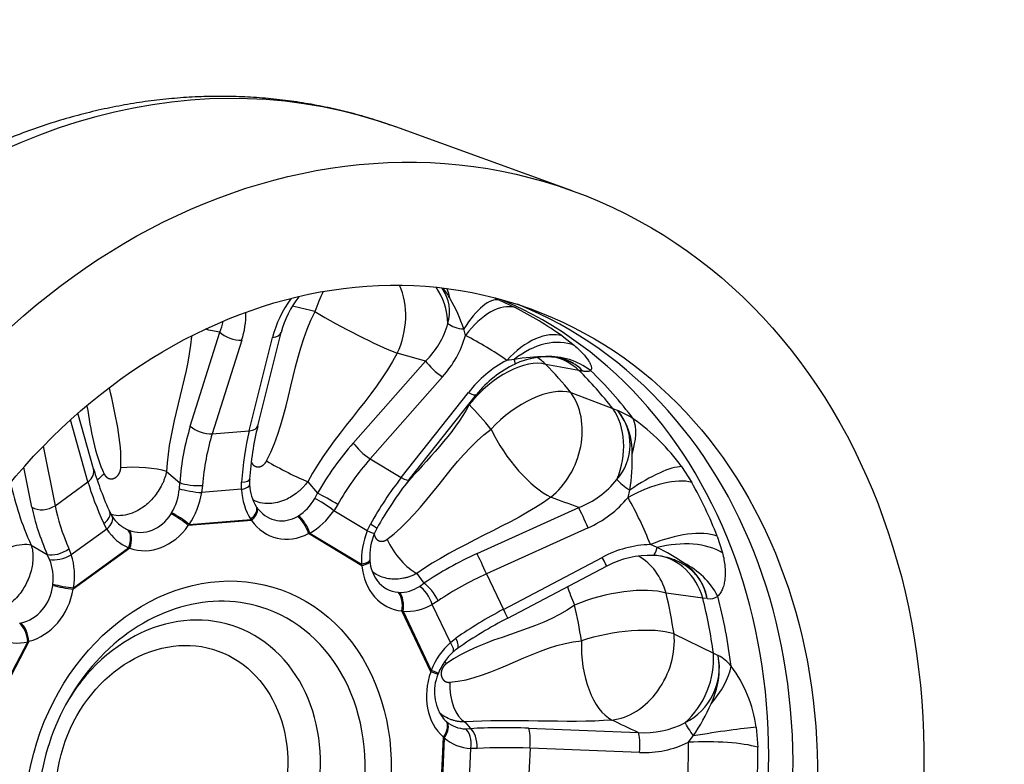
# Model space of a CAD drawing. Header units: millimetres. Extents: x 0 to 1980, y 0 to 1400.
# Tile 5 of 10: x 1332 to 1618, y 423 to 639. Entities that reach past the tile are written whole.
import ezdxf

# ---------------------------------------------------------------- set-up
doc = ezdxf.new("R2010")
doc.units = ezdxf.units.MM
doc.header["$LTSCALE"] = 6.666667
doc.layers.add('CAP400C', color=7, linetype='Continuous')
doc.layers.add('Default', color=7, linetype='Continuous')

# ---------------------------------------------------------------- blocks, each defined once
blk = doc.blocks.new('SE1')
at = {"layer": 'CAP400C', "color": 7, "linetype": 'Continuous'}
for p, q in [((1492.55, 589.08), (1441.37, 607.58)), ((1471.27, 557.41), (1475.98, 555.19)), ((1381.82, 520.87), (1390.35, 548.06)), ((1461.58, 547.11), (1461.08, 549)), ((1396.71, 545.79), (1388.19, 518.59)), ((1398.9, 519.46), (1405.64, 546.51)), ((1401.38, 520.96), (1408.13, 548.01)), ((1489.59, 546.99), (1493.18, 544.2)), ((1429.05, 515.94), (1450.01, 539.71)), ((1475.71, 540.18), (1473.54, 539.91)), ((1488.12, 540.71), (1488.57, 540.61)), ((1494.47, 537.01), (1484.88, 538.75)), ((1495.64, 536.79), (1494.47, 537.01)), ((1454.92, 535.13), (1433.97, 511.36)), ((1442.98, 505.93), (1462.43, 530.6)), ((1445.31, 505.36), (1464.77, 530.03)), ((1492.12, 530.57), (1504.29, 525.91)), ((1504.29, 525.91), (1505.76, 525.35)), ((1352.15, 504.7), (1347.09, 522.66)), ((1353.8, 508.46), (1349.25, 524.59)), ((1388.19, 518.59), (1398.9, 519.46)), ((1339.19, 515.01), (1342.6, 497.76)), ((1433.97, 511.36), (1442.98, 505.93)), ((1335.89, 497.34), (1333.6, 508.96)), ((1524.22, 509.12), (1527.17, 504.51)), ((1374.94, 507.72), (1378.75, 504.45)), ((1342.6, 497.76), (1352.15, 504.7)), ((1378.65, 502.71), (1378.75, 504.45)), ((1385.37, 503.67), (1385.11, 501.58)), ((1396.65, 502.52), (1385.11, 501.58)), ((1396.65, 502.52), (1396.66, 504.59)), ((1415.86, 504.74), (1418.71, 501.39)), ((1417.9, 499.86), (1418.71, 501.39)), ((1508.72, 500.14), (1509.21, 502.32)), ((1424.54, 498.14), (1423.42, 496.33)), ((1464.94, 483.88), (1494.41, 497.24)), ((1376.24, 495.42), (1376.42, 495.72)), ((1412.89, 494.68), (1413.16, 494.84)), ((1433.12, 490.48), (1423.42, 496.33)), ((1357.61, 490.98), (1347.32, 483.51)), ((1357.61, 490.98), (1356.71, 492.62)), ((1399.61, 493.5), (1381.23, 492.01)), ((1381.5, 492.34), (1381.23, 492.01)), ((1381.5, 492.34), (1399.37, 493.8)), ((1399.61, 493.5), (1399.37, 493.8)), ((1433.12, 490.48), (1434.03, 492.42)), ((1497.15, 491.36), (1467.69, 478.01)), ((1363.72, 490.82), (1364, 490.71)), ((1416.46, 489.85), (1416.1, 489.69)), ((1431.55, 480.38), (1416.1, 489.69)), ((1416.46, 489.85), (1431.49, 480.79)), ((1534.56, 488.99), (1536.11, 484.13)), ((1335.7, 486.31), (1340.37, 483.66)), ((1346.65, 485.31), (1347.32, 483.51)), ((1364.29, 485.48), (1347.9, 473.58)), ((1348, 474), (1363.94, 485.58)), ((1364.29, 485.48), (1363.94, 485.58)), ((1517.15, 485.62), (1515.2, 486.51)), ((1341.04, 482.16), (1340.37, 483.66)), ((1472.57, 467.73), (1501.22, 482.8)), ((1431.55, 480.38), (1431.49, 480.79)), ((1473.85, 465.21), (1502.51, 480.28)), ((1447.51, 478.14), (1449.55, 475.28)), ((1467.69, 478.01), (1472.57, 467.73)), ((1341.95, 474.69), (1341.99, 475.04)), ((1348, 474), (1347.9, 473.58)), ((1448.25, 474.37), (1449.55, 475.28)), ((1442.07, 472.67), (1442.36, 472.65)), ((1530.4, 471.01), (1519.78, 472.43)), ((1531.69, 470.83), (1530.4, 471.01)), ((1453.68, 470.21), (1451.97, 469.18)), ((1457.24, 458.11), (1451.97, 469.18)), ((1443.53, 467.18), (1443.17, 467.25)), ((1451.55, 449.62), (1443.17, 467.25)), ((1443.53, 467.18), (1451.68, 450.04)), ((1332.36, 463.71), (1332.67, 463.77)), ((1522.04, 460.63), (1533.47, 455.01)), ((1324.96, 439.73), (1334.68, 458.33)), ((1335.04, 458.45), (1325.05, 439.33)), ((1335.04, 458.45), (1334.68, 458.33)), ((1457.24, 458.11), (1458.83, 459.39)), ((1533.47, 455.01), (1534.86, 454.34)), ((1451.55, 449.62), (1451.68, 450.04)), ((1455.98, 435.27), (1456.2, 435.09)), ((1461.41, 435.07), (1463.01, 433.14)), ((1461.59, 433.09), (1463.01, 433.14)), ((1479.87, 433.28), (1511.65, 432.03)), ((1526.2, 429.18), (1527.63, 431.03)), ((1545.82, 433.54), (1546.31, 427.75)), ((1454.25, 409.48), (1455.19, 430.69)), ((1455.45, 430.42), (1454.54, 409.79)), ((1455.45, 430.42), (1455.19, 430.69)), ((1462.55, 414.06), (1463.13, 427.38)), ((1464.97, 427.37), (1463.13, 427.38)), ((1480.3, 427.47), (1479.75, 415.1)), ((1512.08, 426.22), (1480.3, 427.47))]:
    blk.add_line(p, q, dxfattribs=at)
for centre, radius, start, end in [((1445.03, 553.99), 11.94, 343.3797, 34.9327), ((1443.1, 550.53), 15.79, 27.1701, 40.8689), ((1438.02, 538.07), 33.46, 144.004, 165.377), ((1436.35, 540.52), 29.15, 142.2908, 165.0935), ((1418.02, 534.93), 45.3, 18.0993, 30.2354), ((1400.82, 391.75), 180.02, 66.9605, 67.3602), ((1426.83, 458.24), 108.7, 54.7307, 63.1145), ((1375.8, 554.7), 15.98, 335.4898, 347.3663), ((1376.21, 552.91), 21.7, 340.8387, 2.0388), ((1433.85, 556.68), 23.43, 313.5946, 344.8917), ((1432.71, 555.31), 30.01, 317.742, 344.1498), ((1490.33, 508.6), 35.53, 118.2088, 141.7377), ((1487.16, 464.43), 76.62, 91.6773, 98.5922), ((1485.1, 520.17), 20.76, 81.6539, 116.1644), ((1485.52, 526.8), 14.22, 44.5873, 92.4266), ((1488.78, 511.13), 30.5, 114.8792, 141.7791), ((1493.9, 515.5), 15.41, 318.6757, 39.714), ((1497.67, 505.01), 21.89, 54.6751, 68.3035), ((1490.48, 513.34), 19.44, 358.2985, 38.1723), ((1476.43, 474.7), 58.9, 35.755, 54.8622), ((1489.12, 499.65), 90.29, 166.3481, 176.3127), ((1458.99, 510.89), 50.96, 350.3083, 2.1009), ((1441.02, 534.01), 90.89, 196.329, 204.822), ((1409.15, 504.42), 10.15, 174.1247, 183.4233), ((1529.4, 439.27), 106.95, 141.8352, 150.9641), ((1485.07, 521.63), 26.12, 290.9377, 321.3691), ((1411.78, 504.28), 12.77, 182.1013, 211.816), ((1419.01, 443.55), 124.16, 21.4673, 29.4069), ((1484.15, 520.5), 31.9, 294.0467, 320.3609), ((1404.07, 499.43), 3.66, 210.9084, 216.8367), ((1404.39, 499.45), 3.95, 212.6765, 226.1979), ((1365.17, 498.51), 7.12, 201.7747, 212.6666), ((1366.36, 499.07), 8.43, 211.5144, 230.843), ((1445.66, 485.36), 11.34, 149.2005, 158.0457), ((1450.79, 483.09), 16.95, 157.4236, 183.2519), ((1516.11, 454.94), 31.58, 91.6361, 118.1106), ((1496.15, 440.35), 49.9, 54.7349, 65.1156), ((1515.04, 457.09), 26.3, 87.9622, 118.3848), ((1516.03, 474.05), 9.3, 77.1225, 90.3366), ((1436.98, 482.2), 3.12, 181.2082, 187.1981), ((1444.68, 482.53), 10.82, 183.8475, 216.2401), ((1515.72, 467.71), 16.27, 11.0504, 55.3774), ((1532.48, 474.18), 3.44, 256.7659, 310.7206), ((1539.1, 340.78), 140.5, 117.6714, 124.6358), ((1469.22, 443.1), 16.64, 132.4263, 158.5398), ((1464.44, 448.32), 9.55, 122.8186, 132.3974), ((1517.31, 450.9), 17.88, 296.2625, 11.074), ((1512.13, 450.58), 23.03, 333.6957, 9.4015), ((1529.89, 444.46), 11.06, 37.7984, 63.3055), ((1508.72, 428.78), 37.4, 7.3184, 36.9076), ((1465.35, 443.83), 12.77, 156.8064, 216.6758), ((1456.97, 447.74), 3.54, 155.9016, 161.5872), ((1484.27, 461.03), 52.72, 325.3179, 336.9341), ((1513.5, 457.07), 25.11, 265.7798, 297.8325), ((1513.31, 455.56), 29.36, 267.5885, 296.0408), ((1395.86, 424.99), 150.47, 353.9216, 1.0488)]:
    blk.add_arc(centre, radius, start, end, dxfattribs=at)
for centre, major_axis, ratio, start_param, end_param in [((1373.37, 419.5), (67.99, 188.09), 0.827748, 0, 3.141593), ((1428.52, 550.21), (5.42, 19.25), 0.560089, 1.20978, 1.530138), ((1428.52, 550.21), (5.33, 19.28), 0.768912, 4.490961, 5.543052), ((1440.74, 546.82), (5.37, 19.27), 0.769105, 5.115022, 5.734337), ((1446.88, 545.1), (5.95, 18.99), 0.465893, -0.706883, -0.473191), ((1410.55, 406.06), (55.59, 153.79), 0.827748, 3.187094, 6.237684), ((1463.74, 539.03), (7.96, 18.24), 0.35364, 0.064144, 1.152927), ((1417.46, 403.56), (-55.65, -153.95), 0.827748, 0.027861, 3.113732), ((1376.43, 418.39), (48.25, 133.48), 0.827748, 0.060049, 0.117345), ((1428.52, 550.21), (17.72, -9.27), 0.090775, 4.122818, 5.606348), ((1467.92, 537.07), (9.01, 17.75), 0.538409, 0.094993, 1.259793), ((2312.31, 126.9), (-1442.66, 448.15), 0.114142, -0.842583, -0.83875), ((1394.34, 548.49), (-4.77, 1.5), 0.474174, 0.742147, 2.231933), ((1460.41, 551.51), (4.92, -0.88), 0.481596, 3.877077, 4.934329), ((1479.88, 529.86), (11.51, 16.23), 0.56677, 0.176407, 1.341207), ((1403.27, 549.22), (-4.85, 1.21), 0.508267, 2.202672, 3.146883), ((1372.23, 429.23), (120.36, 92.39), 0.756755, 0.229419, 0.347525), ((1482.99, 527.43), (13.1, 14.98), 0.718394, 0.238087, 1.32687), ((2295.47, 64.72), (-1416.19, 545.45), 0.118553, -0.886195, -0.878973), ((1453.33, 537.65), (3.75, -3.31), 0.205036, 3.832561, 5.322347), ((1473.21, 523.28), (-14.38, -13.9), 0.520019, 3.434531, 4.961694), ((1473.88, 543.39), (-2.06, 4.56), 0.102431, 3.138592, 3.887465), ((1473.21, 523.28), (-3.81, -19.63), 0.865231, 2.627263, 2.812047), ((1486.37, 521.3), (-11.14, 16.49), 0.97304, 5.048565, 5.751295), ((1482.96, 521.37), (-3.87, -19.62), 0.865433, 2.643192, 3.121161), ((1386.53, 414.74), (55.05, 152.27), 0.827748, 5.819636, 5.898147), ((1396.93, 410.98), (55.34, 153.08), 0.827748, 5.80591, 5.911874), ((1401.53, 409.32), (55.44, 153.37), 0.827748, 5.791671, 5.926112), ((1479.55, 516.11), (-15.54, -12.59), 0.501888, 3.479515, 5.006678), ((1460.84, 533.13), (-3.93, 3.1), 0.241, 2.168514, 3.141593), ((1479.55, 516.11), (6.96, 18.75), 0.762323, 4.035803, 5.824172), ((1473.21, 523.28), (17.72, -9.27), 0.090775, 4.113352, 4.122818), ((1376.43, 418.39), (48.25, 133.48), 0.827748, 5.819636, 5.898147), ((1491.57, 511.64), (-6.99, -18.74), 0.762882, 1.51792, 2.670204), ((1497.33, 508.92), (10.92, 16.64), 0.490534, 5.245579, 5.948309), ((1411.68, 491.43), (-5.94, 54.69), 0.597053, 0.939129, 1.266197), ((1385.82, 521.29), (-4.77, 1.5), 0.474174, 0.742147, 2.231933), ((1396.53, 522.17), (-4.85, 1.21), 0.508267, 2.202672, 3.141593), ((1479.55, 516.11), (11.76, -16.18), 0.355468, 4.229349, 5.712879), ((1415.67, 491.86), (-5.55, 49.71), 0.604227, 0.937063, 1.264131), ((1418.81, 492.11), (-2.87, 49.93), 0.445051, 0.965812, 1.29288), ((1449.76, 486.25), (-29.01, -46.73), 0.626062, 4.449288, 4.776357), ((1432.38, 513.88), (3.75, -3.31), 0.205036, 3.832561, 5.322347), ((1453.09, 484.19), (26.43, 42.45), 0.633288, 1.308756, 1.635824), ((1348.98, 507.1), (-4.81, -1.36), 0.721674, 2.071343, 3.141593), ((1366.95, 506.87), (9.99, -0.44), 0.198241, 0.652416, 2.135946), ((1409.22, 508.85), (8.86, -4.63), 0.090775, 4.122818, 5.606348), ((1510.25, 496.62), (16.05, 11.76), 0.263702, 0.354271, 1.443054), ((1362.15, 505.02), (9.03, 4.3), 0.434138, -4.306764, -3.995399), ((1394.03, 505.8), (-4.99, 0.35), 0.24462, 2.141456, 3.14085), ((1455.72, 482.61), (-25.33, -43.11), 0.474002, 4.43577, 4.762838), ((1441.39, 508.45), (-3.93, 3.1), 0.241, 2.168514, 3.141593), ((1508.96, 503.75), (-4.1, 2.86), 0.209731, 0.721245, 1.778497), ((1512.88, 492.56), (17.32, 9.79), 0.434699, 0.400433, 1.565233), ((1380.46, 478.29), (-27.56, 41.78), 0.275287, 0.719696, 1.046764), ((1367.41, 504.16), (-0.17, -14.06), 0.804023, 0.936579, 1.477217), ((1382.48, 502.58), (-4.94, 0.77), 0.141634, 0.708715, 2.155297), ((1382.74, 504.88), (-4.99, 0.39), 0.239715, 0.659763, 2.143418), ((1394.02, 503.52), (-4.99, -0.29), 0.269449, 2.111615, 3.142237), ((1412, 506.56), (-6.36, -17.83), 0.785489, 5.206139, 5.746777), ((1370.05, 503.15), (4.6, 18.07), 0.809474, 4.289466, 4.830104), ((1409.36, 507.57), (-2.6, -14.03), 0.757556, 0.593861, 1.134499), ((1420.8, 497.33), (4.15, -2.78), 0.148721, 0.99359, 2.440172), ((1422.03, 499.33), (4.35, -2.46), 0.04902, 0.983453, 2.467107), ((2254.8, 16.91), (-1352.31, 621.61), 0.099723, -0.928547, -0.921325), ((1374.85, 426.27), (-135.62, -70.65), 0.836301, 3.052176, 3.170282), ((1339.43, 500.16), (4.91, 0.97), 0.698586, 3.779763, 5.269549), ((1374.12, 473.44), (-34.39, 42.99), 0.427132, 0.687401, 1.014469), ((1377.66, 476.26), (-31.46, 38.93), 0.434194, 0.684887, 1.011955), ((1396.74, 494.8), (-4.18, -2.74), 0.484494, 1.907824, 3.136844), ((1396.97, 494.46), (-4.1, -2.86), 0.484492, 1.900252, 3.141584), ((1496.11, 493.27), (-2.06, 4.55), 0.036712, 4.264053, 5.753839), ((1353.97, 493.79), (-4.56, -2.06), 0.479387, 1.985037, 3.140125), ((1354.95, 491.98), (-4.22, -2.69), 0.482948, 1.919137, 3.141439), ((1367.33, 504.22), (-0.18, 14.17), 0.798664, 2.827337, 4.032341), ((1378.59, 492.96), (-4.09, 2.88), 0.176448, 4.140615, 5.444407), ((1378.86, 493.35), (-4.13, 2.82), 0.156488, 4.131324, 5.446624), ((1409.31, 507.64), (2.42, 14.14), 0.751062, 2.588302, 3.70103), ((1413.46, 490.65), (2.29, -4.45), 0.419126, 1.147376, 2.451167), ((1413.85, 490.85), (2.38, -4.4), 0.402948, 1.132395, 2.447694), ((1411.98, 506.57), (-6.31, -17.84), 0.788682, 0.716582, 1.25722), ((1370.07, 503.16), (-4.57, -18.09), 0.805533, 5.633658, 6.174296), ((1367.41, 504.16), (-0.22, -14.08), 0.799168, 5.69991, 5.969126), ((1369.97, 503.27), (4.19, 18.24), 0.808425, 3.038723, 4.243727), ((1411.94, 506.68), (6.07, 18), 0.784806, 2.616066, 3.82107), ((1431.52, 493.61), (-4.37, 2.43), 0.043845, 3.141472, 4.124684), ((1361.28, 486.57), (1.87, 4.64), 0.56785, 4.725829, 6.041129), ((1361.65, 486.43), (1.73, 4.69), 0.561093, 4.715841, 6.019632), ((1447.25, 485.31), (-8.16, -16.95), 0.798393, 4.790612, 5.33125), ((1430.51, 491.49), (-4.63, 1.88), 0.013894, 3.140596, 4.118466), ((1519.36, 478.92), (18.53, 7.26), 0.431823, 0.461648, 1.626448), ((1328.63, 480.67), (9.03, 4.3), 0.434138, 0.492891, 1.976421), ((1343.91, 486.48), (4.58, 2.02), 0.476064, 3.647623, 5.131278), ((1444.12, 486.08), (5.88, -8.09), 0.355468, 4.229349, 5.712879), ((1516.27, 488.38), (0.29, 4.99), 0.248178, 3.140383, 4.14271), ((1520.69, 474.67), (19.42, 4.36), 0.576832, 0.534688, 1.623471), ((1344.67, 484.5), (4.75, 1.56), 0.396393, 3.724803, 5.171385), ((1332.67, 475.99), (4.43, 17.63), 0.848665, 4.811714, 5.352352), ((1478.17, 459.28), (-50.64, -21.54), 0.505899, 4.758659, 5.085727), ((1466.64, 479.91), (-2.06, 4.55), 0.036712, 4.264053, 5.753839), ((1500.18, 484.7), (-2.33, 4.43), 0.008515, 3.141593, 4.262728), ((1503.79, 465.14), (-3.06, -19.76), 0.837842, 2.074141, 2.83095), ((1514.48, 463.48), (-3.1, -19.76), 0.838408, 2.089191, 3.141675), ((1330.02, 476.99), (1.46, -13.39), 0.894833, 1.327673, 1.868311), ((1428.88, 481.79), (-4.99, -0.34), 0.273196, 2.10349, 3.139458), ((1428.91, 481.33), (-4.98, -0.47), 0.278072, 2.102914, 3.141249), ((1447.23, 485.42), (7.96, 17.1), 0.795738, 2.205271, 3.410275), ((1518.75, 463.87), (-11.56, 16.2), 0.888165, 4.560332, 5.263062), ((1479.87, 455.31), (-46.14, -19.37), 0.512983, 4.761333, 5.088401), ((1329.92, 477.04), (2.25, -13.37), 0.892732, 0.041489, 1.246493), ((1345.27, 474.53), (4.92, -0.88), 0.113509, 3.994646, 5.298438), ((1345.35, 475), (4.93, -0.81), 0.133782, 3.987839, 5.303139), ((1444.59, 486.37), (4.63, 13.27), 0.752325, -3.63091, -3.608471), ((1444.59, 486.37), (4.63, 13.27), 0.752325, 2.674715, 3.344963), ((1444.63, 486.31), (-4.71, -13.19), 0.758869, 0.232085, 0.772723), ((1449.38, 470.16), (-2.42, 4.38), 0.396873, 4.275094, 5.721676), ((1451.25, 471.31), (-2.81, 4.13), 0.312773, 4.239414, 5.723069), ((1503.79, 465.14), (11.76, -16.18), 0.355468, 3.876851, 4.229349), ((1503.79, 465.14), (-19.49, -4.49), 0.344976, 3.676175, 5.203338), ((1332.56, 476.09), (3.94, 17.78), 0.853311, 3.554784, 4.759788), ((1385.09, 415.26), (18.98, 52.5), 0.827748, 0, 1.08176), ((1440.53, 468.2), (0.51, 4.97), 0.549499, 4.576109, 5.879901), ((1440.93, 468.17), (0.38, 4.99), 0.53956, 4.55471, 5.87001), ((1386.53, 414.74), (55.05, 152.27), 0.827748, -0.987148, -0.908637), ((1396.93, 410.98), (55.34, 153.08), 0.827748, 5.282311, 5.388275), ((1401.53, 409.32), (55.44, 153.37), 0.827748, 5.268073, 5.402513), ((1378.8, 417.53), (-16.31, -45.11), 0.827748, 0, 4.282435), ((1447.23, 485.33), (-8.08, -17), 0.80041, 0.299737, 0.840375), ((1376.43, 418.39), (48.25, 133.48), 0.827748, -0.987148, -0.908637), ((1385.09, 415.26), (18.98, 52.5), 0.827748, 2.072939, 6.283185), ((1481.3, 452.31), (-44.31, -23.24), 0.354004, 4.72366, 5.050729), ((1471.53, 469.64), (-2.33, 4.43), 0.008515, 3.141593, 4.262728), ((1332, 459.31), (1.16, -4.86), 0.50093, 1.251632, 2.566932), ((1332.41, 459.41), (1.27, -4.84), 0.487349, 1.246704, 2.550495), ((1505.78, 454.8), (-19.77, -3.06), 0.309206, 3.700004, 5.227167), ((1505.78, 454.8), (8.51, 18.1), 0.771964, 3.579636, 5.368006), ((1332.69, 476.01), (4.24, 17.7), 0.845556, 3.004974, 3.545612), ((1466.36, 445.1), (-8.81, -16.13), 0.839015, 4.319386, 4.860024), ((1454.64, 459.09), (-3.36, 3.71), 0.291161, 3.143647, 4.195092), ((1456.4, 460.49), (-2.85, 4.11), 0.308716, 3.141969, 4.236696), ((1505.78, 454.8), (1.62, -19.93), 0.524913, 4.477322, 5.960852), ((1517.17, 449.44), (-8.52, -18.09), 0.772759, 1.061196, 2.21348), ((1385.09, 415.26), (18.98, 52.5), 0.827748, 1.08176, 2.072939), ((1461.27, 450.02), (5.88, -8.09), 0.355468, 4.132183, 4.229349), ((1522.18, 446.02), (14.86, 13.23), 0.579285, 4.922915, 5.625645), ((1378.8, 417.53), (-16.31, -45.11), 0.827748, 4.282435, 4.461582), ((1466.37, 445.17), (-8.68, -16.23), 0.835815, 4.879427, 6.084432), ((1448.92, 450.58), (-4.69, 1.72), 0.002857, 3.1411, 4.116681), ((1449.08, 451.02), (-4.65, 1.84), 0.009426, 3.141482, 4.123466), ((1462.3, 444.66), (0.81, -9.97), 0.524913, 4.477322, 5.960852), ((1463.73, 446.12), (-5.71, -12.19), 0.794383, -0.360238, -0.343826), ((1463.73, 446.12), (-5.71, -12.19), 0.794383, 5.939359, 6.054547), ((1452.55, 431.65), (3.33, 3.73), 0.532634, 4.922412, 6.226203), ((1452.85, 431.38), (3.21, 3.83), 0.529719, 4.899846, 6.215146), ((1463.77, 446.08), (5.72, 12.17), 0.799954, 2.938396, 3.479034), ((2201.21, -3.74), (-1265.37, 658.99), 0.057987, -0.964571, -0.95735), ((1527.23, 431.22), (-2.56, 4.3), 0.048345, 4.637928, 5.69518), ((1460.54, 428.34), (0.31, 4.99), 0.536328, 4.55302, 5.999602), ((1489.29, 417.75), (-54.82, 5.14), 0.270045, -1.372775, -1.045706), ((1462.57, 428.34), (-0.31, 4.99), 0.480873, 4.486946, 5.970601), ((1479.42, 428.48), (0.2, 5), 0.186295, 4.515399, 6.005184), ((1511.2, 427.24), (0.2, 5), 0.186295, 4.515399, 6.005184), ((1529.21, 430.24), (19.63, 3.25), 0.051865, 0.554065, 1.642848), ((1466.36, 445.13), (8.72, 16.19), 0.839901, 2.969709, 3.510347), ((1375.67, 422), (148.1, 29.55), 0.917392, 6.002496, 6.120602), ((1529.68, 425.14), (19.9, 0.4), 0.209276, 0.577609, 1.742409), ((1488.85, 412.96), (-49.83, 4.93), 0.277135, -1.370987, -1.043918)]:
    blk.add_ellipse(centre, major_axis=major_axis, ratio=ratio, start_param=start_param, end_param=end_param, dxfattribs=at)
for centre, major_axis in [((1424.56, 400.99), (67.99, 188.09)), ((1424.56, 400.99), (55.65, 153.95)), ((1386.99, 414.58), (21.25, 58.78)), ((1376.43, 418.39), (13.47, 37.26))]:
    blk.add_ellipse(centre, major_axis=major_axis, ratio=0.827748, dxfattribs=at)
for points, degree, knots in [([(1441.29, 607.6), (1439.17, 608.34), (1435.44, 609.65), (1429.07, 611.48), (1422.6, 613.05), (1416.01, 614.33), (1409.38, 615.31), (1402.68, 615.99), (1395.95, 616.38), (1389.17, 616.47), (1382.38, 616.27), (1375.56, 615.76), (1368.75, 614.96), (1361.93, 613.85), (1355.13, 612.45), (1348.36, 610.76), (1341.62, 608.77), (1334.93, 606.5), (1328.3, 603.93), (1321.73, 601.08), (1315.24, 597.96), (1308.84, 594.55), (1302.53, 590.88), (1296.33, 586.95), (1290.25, 582.75), (1284.3, 578.31), (1278.48, 573.62), (1272.8, 568.69), (1267.29, 563.53), (1261.93, 558.16), (1256.74, 552.56), (1251.74, 546.77), (1246.92, 540.78), (1242.29, 534.61), (1237.87, 528.25), (1233.65, 521.74), (1229.64, 515.06), (1225.86, 508.24), (1222.3, 501.29), (1218.97, 494.21), (1215.88, 487.01), (1213.03, 479.71), (1210.42, 472.32), (1208.06, 464.85), (1205.95, 457.31), (1204.1, 449.71), (1202.51, 442.06), (1201.18, 434.37), (1200.11, 426.66), (1199.31, 418.94), (1198.77, 411.21), (1198.5, 403.5), (1198.51, 395.81), (1198.78, 388.15), (1199.32, 380.54), (1200.13, 372.99), (1201.2, 365.5), (1202.55, 358.1), (1204.16, 350.79), (1206.03, 343.59), (1208.16, 336.5), (1210.55, 329.55), (1213.19, 322.73), (1216.08, 316.06), (1219.21, 309.55), (1222.59, 303.21), (1226.19, 297.05), (1230.02, 291.09), (1234.08, 285.33), (1238.34, 279.77), (1242.82, 274.44), (1247.49, 269.33), (1252.35, 264.45), (1257.4, 259.82), (1262.62, 255.43), (1268.01, 251.29), (1273.56, 247.42), (1279.25, 243.81), (1285.08, 240.47), (1291.06, 237.4), (1297.1, 234.64), (1302.01, 232.62), (1304.6, 231.71), (1305.33, 231.46)], 3, [0, 0, 0, 0, 0.011146, 0.023316, 0.035487, 0.047662, 0.059844, 0.072036, 0.08424, 0.09646, 0.108697, 0.120954, 0.133232, 0.145531, 0.157854, 0.1702, 0.18257, 0.194963, 0.207379, 0.219817, 0.232276, 0.244756, 0.257254, 0.269769, 0.2823, 0.294846, 0.307404, 0.319974, 0.332554, 0.345143, 0.35774, 0.370343, 0.382952, 0.395565, 0.408183, 0.420804, 0.433428, 0.446054, 0.458683, 0.471314, 0.483946, 0.496579, 0.509214, 0.521849, 0.534486, 0.547123, 0.559761, 0.5724, 0.585038, 0.597676, 0.610314, 0.62295, 0.635585, 0.648217, 0.660845, 0.673469, 0.686088, 0.6987, 0.711304, 0.723899, 0.736482, 0.749053, 0.76161, 0.774151, 0.786674, 0.799178, 0.811661, 0.824122, 0.83656, 0.848974, 0.861363, 0.873727, 0.886067, 0.898382, 0.910673, 0.922942, 0.93519, 0.947419, 0.959631, 0.971829, 0.984016, 0.996194, 1, 1, 1, 1]), ([(1493.18, 544.2), (1493.64, 543.81), (1494.07, 543.42), (1494.87, 542.66), (1495.24, 542.28), (1496.27, 541.18), (1496.82, 540.49), (1497.45, 539.54), (1497.62, 539.23), (1497.89, 538.65), (1497.99, 538.38), (1498.09, 537.89), (1498.11, 537.67), (1498.05, 537.28), (1497.97, 537.11), (1497.85, 536.97)], 3, [0, 0, 0, 0, 0.125, 0.125, 0.25, 0.25, 0.5, 0.5, 0.625, 0.625, 0.75, 0.75, 0.875, 0.875, 1, 1, 1, 1]), ([(1495.64, 536.79), (1495.12, 537.36), (1494.53, 537.88), (1493.57, 538.58), (1493.23, 538.8), (1492.53, 539.22), (1492.17, 539.41), (1491.05, 539.93), (1490.26, 540.22), (1489.15, 540.51), (1488.87, 540.58), (1488.58, 540.64)], 3, [0, 0, 0, 0, 0.125, 0.125, 0.1875, 0.1875, 0.25, 0.25, 0.375, 0.375, 0.4165155, 0.4165155, 0.4165155, 0.4165155]), ([(1497.85, 536.97), (1497.76, 536.89), (1497.65, 536.82), (1497.38, 536.71), (1497.22, 536.67), (1496.86, 536.63), (1496.65, 536.63), (1496.3, 536.67), (1496.17, 536.69), (1495.91, 536.74), (1495.77, 536.76), (1495.64, 536.79)], 3, [0, 0, 0, 0, 0.25, 0.25, 0.5, 0.5, 0.75, 0.75, 0.875, 0.875, 1, 1, 1, 1]), ([(1356.87, 506.93), (1357.07, 506.51), (1357.39, 506.2), (1357.69, 505.89), (1358.07, 505.73), (1358.45, 505.57), (1358.86, 505.56), (1359.28, 505.56), (1359.68, 505.72), (1360.08, 505.87), (1360.44, 506.17), (1360.79, 506.47), (1361.06, 506.88), (1361.33, 507.29), (1361.49, 507.78), (1361.65, 508.27), (1361.67, 508.78)], 2, [0, 0, 0, 0.125, 0.125, 0.25, 0.25, 0.375, 0.375, 0.5, 0.5, 0.625, 0.625, 0.75, 0.75, 0.875, 0.875, 1, 1, 1]), ([(1399.48, 510.5), (1399.57, 510.25), (1399.71, 510.02), (1399.95, 509.65), (1400.28, 509.41), (1400.61, 509.17), (1401, 509.08), (1401.4, 508.99), (1401.81, 509.06), (1402.23, 509.13), (1402.63, 509.35), (1403.02, 509.58), (1403.36, 509.94), (1403.7, 510.3), (1403.94, 510.76)], 2, [0.1751831, 0.1751831, 0.1751831, 0.25, 0.25, 0.375, 0.375, 0.5, 0.5, 0.625, 0.625, 0.75, 0.75, 0.875, 0.875, 1, 1, 1]), ([(1374.94, 507.72), (1374.86, 507.37), (1374.7, 506.69), (1374.38, 505.69), (1374.02, 504.75), (1373.45, 503.51), (1372.59, 502.01), (1370.92, 499.73), (1368.39, 497.34), (1365.2, 495.57), (1362.24, 494.82), (1360.21, 494.86), (1359.13, 495.11), (1358.86, 495.19)], 3, [0, 0, 0, 0, 0.0345081, 0.0671652, 0.0979713, 0.1269264, 0.1913101, 0.2521481, 0.3782779, 0.499916, 0.5957497, 0.6935474, 0.7272515, 0.7272515, 0.7272515, 0.7272515]), ([(1415.86, 504.74), (1415.63, 504.43), (1415.17, 503.83), (1414.43, 503.02), (1413.69, 502.3), (1412.63, 501.39), (1411.23, 500.4), (1409.27, 499.38), (1407.13, 498.66), (1404.63, 498.3), (1402.16, 498.52), (1400.59, 499.11), (1399.9, 499.48)], 3, [0, 0, 0, 0, 0.0344976, 0.0671447, 0.0979413, 0.1268876, 0.1912517, 0.2520711, 0.3295399, 0.4045393, 0.5003437, 0.5868298, 0.5868298, 0.5868298, 0.5868298]), ([(1435.15, 489.46), (1435.2, 489.15), (1435.31, 488.87), (1435.47, 488.45), (1435.74, 488.14), (1436.02, 487.83), (1436.39, 487.65), (1436.75, 487.47), (1437.17, 487.45), (1437.59, 487.43), (1438.01, 487.56), (1438.45, 487.7), (1438.84, 487.99)], 2, [0.290243, 0.290243, 0.290243, 0.375, 0.375, 0.5, 0.5, 0.625, 0.625, 0.75, 0.75, 0.875, 0.875, 1, 1, 1]), ([(1335.7, 486.31), (1335.79, 486.01), (1335.95, 485.43), (1336.1, 484.52), (1336.18, 483.63), (1336.21, 482.4), (1336.08, 480.81), (1335.54, 478.16), (1334.26, 474.9), (1331.77, 471.21), (1329.04, 468.8), (1326.56, 467.49), (1324.78, 466.95), (1323.07, 466.81), (1321.97, 466.94), (1321.4, 467.12), (1321.34, 467.14)], 3, [0, 0, 0, 0, 0.0345184, 0.0671852, 0.0980004, 0.1269641, 0.191367, 0.2522231, 0.3783904, 0.5000647, 0.6455922, 0.7174782, 0.7923029, 0.8546855, 0.9239186, 0.9327101, 0.9327101, 0.9327101, 0.9327101]), ([(1531.69, 470.83), (1531.54, 471.7), (1531.32, 472.55), (1530.86, 473.78), (1530.69, 474.19), (1530.31, 474.98), (1530.1, 475.37), (1529.42, 476.5), (1528.9, 477.2), (1528.01, 478.2), (1527.7, 478.52), (1527.03, 479.14), (1526.69, 479.43), (1525.62, 480.26), (1524.86, 480.75), (1523.65, 481.4), (1523.23, 481.6), (1522.38, 481.97), (1521.94, 482.15), (1520.6, 482.61), (1519.69, 482.85), (1518.55, 483.08), (1518.33, 483.12), (1518.11, 483.15)], 3, [0, 0, 0, 0, 0.125, 0.125, 0.1875, 0.1875, 0.25, 0.25, 0.375, 0.375, 0.4375, 0.4375, 0.5, 0.5, 0.625, 0.625, 0.6875, 0.6875, 0.75, 0.75, 0.875, 0.875, 0.9038968, 0.9038968, 0.9038968, 0.9038968]), ([(1536.11, 484.13), (1536.28, 483.45), (1536.42, 482.78), (1536.64, 481.46), (1536.73, 480.82), (1536.9, 478.92), (1536.9, 477.74), (1536.74, 476.1), (1536.66, 475.58), (1536.43, 474.58), (1536.29, 474.11), (1535.94, 473.25), (1535.74, 472.86), (1535.28, 472.15), (1535.02, 471.83), (1534.73, 471.57)], 3, [0, 0, 0, 0, 0.125, 0.125, 0.25, 0.25, 0.5, 0.5, 0.625, 0.625, 0.75, 0.75, 0.875, 0.875, 1, 1, 1, 1]), ([(1447.51, 478.14), (1447.17, 477.97), (1446.51, 477.63), (1445.52, 477.23), (1444.56, 476.93), (1443.27, 476.62), (1441.64, 476.42), (1439.05, 476.53), (1436.64, 477.27), (1435.1, 478.26), (1434.63, 478.63)], 3, [0, 0, 0, 0, 0.0345184, 0.0671852, 0.0980004, 0.1269641, 0.191367, 0.2522231, 0.3783904, 0.4400241, 0.4400241, 0.4400241, 0.4400241]), ([(1455.99, 451.93), (1455.6, 451.64), (1455.29, 451.24), (1454.99, 450.85), (1454.8, 450.39), (1454.61, 449.93), (1454.56, 449.44), (1454.51, 448.96), (1454.59, 448.51), (1454.68, 448.06), (1454.9, 447.68), (1455.11, 447.31), (1455.44, 447.04), (1455.77, 446.78), (1456.17, 446.66), (1456.58, 446.54), (1457.02, 446.57)], 2, [0, 0, 0, 0.125, 0.125, 0.25, 0.25, 0.375, 0.375, 0.5, 0.5, 0.625, 0.625, 0.75, 0.75, 0.875, 0.875, 1, 1, 1]), ([(1461.41, 435.07), (1461.04, 435.08), (1460.33, 435.1), (1459.31, 435.24), (1458.37, 435.45), (1457.13, 435.83), (1455.68, 436.5), (1454.59, 437.25), (1454.09, 437.67), (1454.07, 437.69)], 3, [0, 0, 0, 0, 0.0345081, 0.0671652, 0.0979713, 0.1269264, 0.1913101, 0.2521481, 0.2551114, 0.2551114, 0.2551114, 0.2551114])]:
    blk.add_open_spline(points, degree=degree, knots=knots, dxfattribs=at)
for points in [[(1403.94, 510.76), (1410.79, 523.87), (1411.11, 540.92), (1417.97, 554.03)], [(1382.15, 546.79), (1380.91, 533.41), (1375.53, 521.3), (1374.94, 507.72)], [(1441.81, 541.98), (1434.96, 528.87), (1422.72, 517.85), (1415.86, 504.74)], [(1361.67, 508.78), (1362.01, 516.61), (1360.11, 524.25), (1358.37, 531.91)], [(1351.86, 526.66), (1352.96, 519.67), (1354.12, 512.72), (1356.87, 506.93)], [(1462.65, 527.1), (1458.05, 518.3), (1450.52, 511.28), (1443.98, 503.66)], [(1438.84, 487.99), (1450.07, 496.15), (1457.76, 511.77), (1469, 519.93)], [(1329.69, 504.17), (1331.24, 498.32), (1332.77, 492.49), (1335.7, 486.31)], [(1486.34, 500.24), (1475.11, 492.07), (1458.75, 486.3), (1447.51, 478.14)], [(1493.24, 468.96), (1482.01, 460.8), (1467.23, 460.09), (1455.99, 451.93)], [(1457.02, 446.57), (1469.62, 447.6), (1482.62, 457.59), (1495.22, 458.62)], [(1504, 435.63), (1491.4, 434.6), (1474.01, 436.1), (1461.41, 435.07)]]:
    blk.add_open_spline(points, degree=3, dxfattribs=at)

msp = doc.modelspace()

# ---------------------------------------------------------------- block references
at = {"layer": 'Default'}
msp.add_blockref('SE1', (0, 0), dxfattribs=at)

doc.saveas('drawing.dxf')
